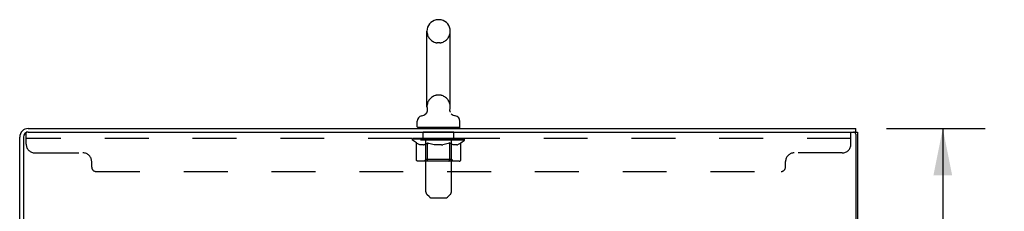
# Model space of a CAD drawing. Header units: inches. Extents: x 0 to 229, y 0 to 148.
# Tile 10 of 11: x 128.18 to 156.38, y 97.87 to 103.35. Entities that reach past the tile are written whole.
import ezdxf

# ---------------------------------------------------------------- set-up
doc = ezdxf.new("R2010")
doc.units = ezdxf.units.IN
doc.header["$LTSCALE"] = 12.573106
doc.header["$MEASUREMENT"] = 0
doc.linetypes.add('HIDDEN', pattern=[0.2, 0.1, -0.1])
doc.layers.get('0').update_dxf_attribs({"linetype": 'CONTINUOUS'})
for name, color, linetype in [('02___PRT_ALL_AXES', 7, 'CONTINUOUS'), ('DEFAULT_2', 8, 'HIDDEN'), ('DIMENSIONS', 7, 'CONTINUOUS')]:
    doc.layers.add(name, color=color, linetype=linetype)
doc.styles.get("Standard").update_dxf_attribs({"font": 'arial.ttf'})
doc.dimstyles.new('DIMSTYLE_2', dxfattribs={"dimtxt": 1.008538, "dimasz": 1.344717, "dimexe": 0.09, "dimexo": 0.07, "dimgap": 0.0375, "dimtad": 0, "dimtih": 1, "dimtoh": 1, "dimzin": 4, "dimdsep": 46, "dimtxsty": 'Standard', "dimblk": '_FILLED', "dimblk1": '_FILLED', "dimblk2": '_FILLED', "dimcen": 0.09, "dimazin": 1, "dimtfac": 1, "dimtdec": 3, "dimtofl": 0, "dimtmove": 0, "dimatfit": 3, "dimldrblk": '_FILLED', "dimfxl": 1, "dimtolj": 1, "dimtzin": 4, "dimarcsym": 0})

# ---------------------------------------------------------------- blocks, each defined once
blk = doc.blocks.new('_FILLED')
at = {"color": 0, "linetype": 'ByBlock'}
blk.add_solid([(0, 0), (-1, 0.2), (-1, -0.2)], dxfattribs=at)
blk = doc.blocks.new('*D3')
at = {"layer": 'DIMENSIONS', "color": 2, "linetype": 'Continuous'}
for p, q in [((153.008, 100.24), (155.832, 100.24)), ((154.622, 100.24), (154.622, 56.248)), ((154.622, 10.24), (154.622, 54.231)), ((153.008, 10.24), (155.832, 10.24))]:
    blk.add_line(p, q, dxfattribs=at)
at = {"layer": 'DIMENSIONS', "color": 2, "linetype": 'Continuous', "xscale": 1.3447171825, "yscale": 1.3447171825, "zscale": 1.3447171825}
for p, rotation in [((154.622, 100.24), 90), ((154.622, 10.24), 270)]:
    blk.add_blockref('_FILLED', p, dxfattribs=dict(at, rotation=rotation))
at = {"layer": 'DIMENSIONS', "color": 2, "linetype": 'Continuous', "insert": (154.622, 55.744), "char_height": 1.0085, "width": 3.52426, "attachment_point": 2, "line_spacing_factor": 0.9}
blk.add_mtext('90.00', dxfattribs=at)

msp = doc.modelspace()

# ---------------------------------------------------------------- linework, layer by layer
at = {"color": 7, "linetype": 'Continuous'}
for p, q in [((140.217, 103.352), (140.14, 103.352)), ((139.844, 100.862), (139.844, 103.022)), ((140.513, 100.862), (140.513, 103.022)), ((140.504, 100.769), (140.504, 100.775)), ((140.504, 100.757), (140.504, 100.763)), ((140.505, 100.746), (140.504, 100.752)), ((140.51, 100.723), (140.508, 100.729)), ((140.512, 100.717), (140.51, 100.723)), ((140.514, 100.712), (140.512, 100.717)), ((140.516, 100.707), (140.514, 100.712)), ((139.569, 100.29), (139.569, 100.446)), ((139.787, 100.639), (139.783, 100.636)), ((140.789, 100.29), (140.789, 100.446)), ((139.584, 100.27), (139.584, 100.24)), ((140.774, 100.27), (139.584, 100.27)), ((140.774, 100.27), (140.774, 100.24)), ((152.076, 100.136), (152.179, 100.136)), ((152.127, 100.136), (152.127, 100.24))]:
    msp.add_line(p, q, dxfattribs=at)
at = {"color": 3, "linetype": 'Continuous'}
for p, q in [((128.425, 100.24), (152.127, 100.24)), ((128.425, 100.136), (152.064, 100.136)), ((152.179, 100.136), (152.179, 10.344)), ((128.179, 96.986), (128.179, 99.993)), ((128.283, 99.994), (128.283, 96.988)), ((152.127, 100.073), (152.127, 10.406))]:
    msp.add_line(p, q, dxfattribs=at)
at = {"color": 7, "linetype": 'Continuous'}
for points in [[(139.851, 100.797), (139.852, 100.792), (139.852, 100.787), (139.853, 100.781), (139.853, 100.775), (139.854, 100.769), (139.854, 100.763), (139.853, 100.757), (139.853, 100.752), (139.852, 100.746), (139.851, 100.74), (139.85, 100.734), (139.849, 100.729), (139.847, 100.723), (139.845, 100.718), (139.844, 100.712), (139.841, 100.707), (139.839, 100.701), (139.836, 100.696), (139.834, 100.691), (139.831, 100.686), (139.828, 100.681), (139.824, 100.676), (139.821, 100.671), (139.817, 100.667), (139.813, 100.662), (139.809, 100.658), (139.805, 100.654), (139.801, 100.65), (139.797, 100.646), (139.792, 100.643), (139.787, 100.639)], [(140.504, 100.781), (140.505, 100.787), (140.506, 100.792), (140.507, 100.797)], [(140.507, 100.734), (140.506, 100.74), (140.505, 100.746), (140.504, 100.752), (140.504, 100.757), (140.504, 100.763), (140.504, 100.769), (140.504, 100.775), (140.504, 100.781), (140.505, 100.787), (140.506, 100.792), (140.507, 100.797)], [(140.508, 100.729), (140.507, 100.734), (140.506, 100.74)]]:
    msp.add_lwpolyline(points, dxfattribs=at)
for centre, radius, start, end in [((140.179, 103.022), 0.334, 102.4284, 180), ((140.14, 103.195), 0.157, 90, 102.4284), ((140.217, 103.195), 0.157, 77.5716, 90), ((140.179, 103.022), 0.334, 0, 77.5716), ((140.179, 100.862), 0.334, 180, 191.0697), ((140.179, 100.862), 0.334, 348.9303, 360), ((139.726, 100.446), 0.157, 101.6478, 180), ((139.642, 100.851), 0.257, 281.6478, 311.9717), ((140.715, 100.851), 0.257, 228.0281, 258.3522), ((140.632, 100.446), 0.157, 0, 78.3522), ((139.589, 100.29), 0.02, 180, 263.0769), ((140.769, 100.29), 0.02, 276.9231, 360)]:
    msp.add_arc(centre, radius, start, end, dxfattribs=at)
at = {"color": 3, "linetype": 'Continuous'}
for centre, radius, start, end in [((128.425, 99.993), 0.246, 90, 180), ((128.425, 99.994), 0.142, 90, 180), ((152.064, 100.073), 0.0625, 0, 90)]:
    msp.add_arc(centre, radius, start, end, dxfattribs=at)
at = {"layer": '02___PRT_ALL_AXES', "color": 8, "linetype": 'HIDDEN'}
for p, q in [((139.741, 99.949), (139.741, 100.136)), ((140.616, 100.136), (139.741, 100.136)), ((140.616, 99.949), (140.616, 100.136)), ((140.616, 99.949), (139.741, 99.949))]:
    msp.add_line(p, q, dxfattribs=at)
at = {"layer": 'DEFAULT_2', "color": 8, "linetype": 'HIDDEN'}
for p, q in [((140.217, 102.692), (140.14, 102.692)), ((140.217, 101.192), (140.14, 101.192)), ((128.366, 99.791), (128.366, 100.136)), ((128.425, 100.136), (128.366, 100.136)), ((139.804, 100.27), (139.804, 100.24)), ((139.814, 98.424), (139.814, 100.24)), ((140.544, 98.424), (140.544, 100.24)), ((140.554, 100.27), (140.554, 100.24)), ((151.991, 99.791), (151.991, 100.136)), ((151.991, 99.949), (128.366, 99.949)), ((139.435, 99.901), (139.435, 99.948)), ((139.435, 99.948), (139.792, 99.948)), ((139.543, 99.826), (139.435, 99.901)), ((140.922, 99.901), (139.435, 99.901)), ((139.436, 99.948), (139.436, 99.953)), ((139.577, 99.952), (139.436, 99.953)), ((139.446, 99.948), (139.446, 99.956)), ((139.457, 99.944), (139.457, 99.948)), ((139.457, 99.944), (140.9, 99.944)), ((139.467, 99.944), (139.467, 99.948)), ((139.469, 99.944), (139.469, 99.948)), ((139.48, 99.948), (139.48, 99.956)), ((139.499, 99.944), (139.499, 99.948)), ((139.502, 99.944), (139.502, 99.948)), ((139.535, 99.948), (139.535, 99.956)), ((139.552, 99.944), (139.552, 99.948)), ((139.555, 99.944), (139.555, 99.948)), ((139.577, 99.948), (139.577, 99.952)), ((139.609, 99.948), (139.609, 99.956)), ((139.61, 99.944), (139.61, 99.948)), ((139.611, 99.944), (139.611, 99.948)), ((139.614, 99.944), (139.614, 99.948)), ((139.624, 99.944), (139.624, 99.948)), ((139.624, 99.944), (139.624, 99.948)), ((139.628, 99.944), (139.628, 99.948)), ((139.631, 99.944), (139.631, 99.949)), ((139.635, 99.944), (139.635, 99.948)), ((139.654, 99.944), (139.654, 99.948)), ((139.672, 99.944), (139.672, 99.948)), ((139.675, 99.944), (139.675, 99.951)), ((139.701, 99.948), (139.701, 99.956)), ((139.701, 99.944), (139.701, 99.948)), ((139.712, 99.944), (139.712, 99.948)), ((139.717, 99.944), (139.717, 99.948)), ((139.725, 99.944), (139.725, 99.948)), ((139.741, 99.944), (139.741, 99.953)), ((139.761, 99.944), (139.761, 99.948)), ((139.764, 99.944), (139.764, 99.948)), ((139.792, 99.944), (139.792, 99.948)), ((139.87, 99.948), (139.804, 99.948)), ((139.807, 99.948), (139.807, 99.956)), ((139.813, 99.349), (139.813, 99.898)), ((139.815, 99.944), (139.815, 99.948)), ((139.821, 99.944), (139.821, 99.948)), ((139.827, 99.944), (139.827, 99.954)), ((139.835, 99.944), (139.835, 99.948)), ((139.846, 99.944), (139.846, 99.948)), ((139.87, 99.944), (139.87, 99.948)), ((139.958, 99.948), (139.895, 99.948)), ((139.919, 99.944), (139.919, 99.948)), ((139.924, 99.948), (139.924, 99.956)), ((139.929, 99.944), (139.929, 99.948)), ((139.931, 99.944), (139.931, 99.955)), ((139.935, 99.944), (139.935, 99.948)), ((139.944, 99.944), (139.944, 99.948)), ((139.958, 99.944), (139.958, 99.948)), ((140.052, 99.948), (139.995, 99.948)), ((140.011, 99.944), (140.011, 99.948)), ((140.044, 99.948), (140.179, 99.956)), ((140.049, 99.948), (140.049, 99.956)), ((140.05, 99.956), (140.049, 99.956)), ((140.05, 99.948), (140.05, 99.956)), ((140.05, 99.944), (140.05, 99.948)), ((140.052, 99.944), (140.052, 99.948)), ((140.055, 99.944), (140.055, 99.948)), ((140.057, 99.944), (140.057, 99.948)), ((140.15, 99.948), (140.099, 99.948)), ((140.108, 99.944), (140.108, 99.948)), ((140.15, 99.944), (140.15, 99.948)), ((140.176, 99.948), (140.175, 99.948)), ((140.175, 99.944), (140.175, 99.948)), ((140.176, 99.944), (140.176, 99.948)), ((140.179, 99.948), (140.179, 99.956)), ((140.179, 99.956), (140.313, 99.948)), ((140.182, 99.944), (140.182, 99.948)), ((140.182, 99.944), (140.182, 99.948)), ((140.182, 99.948), (140.182, 99.948)), ((140.207, 99.944), (140.207, 99.948)), ((140.207, 99.948), (140.258, 99.948)), ((140.249, 99.944), (140.249, 99.948)), ((140.301, 99.944), (140.301, 99.948)), ((140.302, 99.944), (140.302, 99.948)), ((140.305, 99.944), (140.305, 99.948)), ((140.305, 99.948), (140.363, 99.948)), ((140.307, 99.948), (140.307, 99.956)), ((140.307, 99.956), (140.308, 99.956)), ((140.307, 99.944), (140.307, 99.948)), ((140.308, 99.948), (140.308, 99.956)), ((140.346, 99.944), (140.346, 99.948)), ((140.399, 99.944), (140.399, 99.948)), ((140.399, 99.948), (140.462, 99.948)), ((140.413, 99.944), (140.413, 99.948)), ((140.422, 99.944), (140.422, 99.948)), ((140.426, 99.944), (140.426, 99.955)), ((140.428, 99.944), (140.428, 99.948)), ((140.433, 99.948), (140.433, 99.956)), ((140.438, 99.944), (140.438, 99.948)), ((140.487, 99.944), (140.487, 99.948)), ((140.487, 99.948), (140.553, 99.948)), ((140.511, 99.944), (140.511, 99.948)), ((140.522, 99.944), (140.522, 99.948)), ((140.53, 99.944), (140.53, 99.954)), ((140.537, 99.944), (140.537, 99.948)), ((140.542, 99.944), (140.542, 99.948)), ((140.545, 99.349), (140.545, 99.898)), ((140.55, 99.948), (140.55, 99.956)), ((140.565, 99.944), (140.565, 99.948)), ((140.565, 99.948), (140.794, 99.948)), ((140.593, 99.944), (140.593, 99.948)), ((140.596, 99.944), (140.596, 99.948)), ((140.616, 99.944), (140.616, 99.953)), ((140.632, 99.944), (140.632, 99.948)), ((140.64, 99.944), (140.64, 99.948)), ((140.645, 99.944), (140.645, 99.948)), ((140.657, 99.948), (140.657, 99.956)), ((140.657, 99.944), (140.657, 99.948)), ((140.682, 99.944), (140.682, 99.951)), ((140.685, 99.944), (140.685, 99.948)), ((140.703, 99.944), (140.703, 99.948)), ((140.722, 99.944), (140.722, 99.948)), ((140.726, 99.944), (140.726, 99.949)), ((140.729, 99.944), (140.729, 99.948)), ((140.733, 99.944), (140.733, 99.948)), ((140.733, 99.944), (140.733, 99.948)), ((140.743, 99.944), (140.743, 99.948)), ((140.746, 99.944), (140.746, 99.948)), ((140.747, 99.944), (140.747, 99.948)), ((140.748, 99.948), (140.748, 99.956)), ((140.802, 99.944), (140.802, 99.948)), ((140.805, 99.944), (140.805, 99.948)), ((140.814, 99.826), (140.922, 99.901)), ((140.822, 99.948), (140.822, 99.956)), ((140.856, 99.944), (140.856, 99.948)), ((140.858, 99.944), (140.858, 99.948)), ((140.877, 99.948), (140.877, 99.956)), ((140.889, 99.944), (140.889, 99.948)), ((140.89, 99.944), (140.89, 99.948)), ((140.9, 99.944), (140.9, 99.948)), ((140.911, 99.948), (140.911, 99.956)), ((140.922, 99.901), (140.922, 99.956)), ((139.543, 99.346), (139.543, 99.826)), ((139.543, 99.826), (139.563, 99.812)), ((139.583, 99.801), (139.563, 99.812)), ((139.602, 99.791), (139.582, 99.801)), ((139.621, 99.782), (139.602, 99.791)), ((139.64, 99.776), (139.621, 99.782)), ((139.659, 99.771), (139.64, 99.776)), ((139.745, 99.771), (139.659, 99.771)), ((139.745, 99.771), (139.764, 99.776)), ((139.783, 99.782), (139.764, 99.776)), ((139.802, 99.791), (139.783, 99.782)), ((139.821, 99.801), (139.802, 99.791)), ((139.841, 99.812), (139.821, 99.801)), ((139.861, 99.826), (139.841, 99.812)), ((139.861, 99.346), (139.861, 99.826)), ((139.861, 99.826), (139.901, 99.812)), ((139.94, 99.801), (139.9, 99.812)), ((139.979, 99.791), (139.94, 99.801)), ((140.017, 99.782), (139.978, 99.791)), ((140.055, 99.776), (140.016, 99.782)), ((140.093, 99.771), (140.055, 99.776)), ((140.264, 99.771), (140.093, 99.771)), ((140.264, 99.771), (140.302, 99.776)), ((140.341, 99.782), (140.302, 99.776)), ((140.379, 99.791), (140.34, 99.782)), ((140.418, 99.801), (140.378, 99.791)), ((140.457, 99.812), (140.417, 99.801)), ((140.496, 99.826), (140.456, 99.812)), ((140.496, 99.346), (140.496, 99.826)), ((140.496, 99.826), (140.516, 99.812)), ((140.536, 99.801), (140.516, 99.812)), ((140.556, 99.791), (140.536, 99.801)), ((140.575, 99.782), (140.555, 99.791)), ((140.594, 99.776), (140.574, 99.782)), ((140.613, 99.771), (140.593, 99.776)), ((140.698, 99.771), (140.613, 99.771)), ((140.698, 99.771), (140.717, 99.776)), ((140.736, 99.782), (140.717, 99.776)), ((140.756, 99.791), (140.736, 99.782)), ((140.775, 99.801), (140.755, 99.791)), ((140.794, 99.812), (140.774, 99.801)), ((140.814, 99.826), (140.794, 99.812)), ((140.814, 99.346), (140.814, 99.826)), ((128.616, 99.541), (129.991, 99.541)), ((130.241, 99.136), (130.241, 99.291)), ((140.764, 99.303), (139.593, 99.303)), ((139.813, 99.349), (139.766, 99.303)), ((140.545, 99.349), (139.813, 99.349)), ((140.471, 99.303), (140.474, 99.303)), ((140.48, 99.305), (140.483, 99.308)), ((140.483, 99.308), (140.486, 99.311)), ((140.545, 99.349), (140.591, 99.303)), ((150.116, 99.136), (150.116, 99.291)), ((151.741, 99.541), (150.366, 99.541)), ((130.366, 99.011), (149.991, 99.011)), ((139.914, 98.282), (139.843, 98.353)), ((139.985, 98.253), (140.372, 98.253)), ((140.443, 98.282), (140.514, 98.353))]:
    msp.add_line(p, q, dxfattribs=at)
for points in [[(139.593, 99.303), (139.587, 99.303), (139.581, 99.304), (139.575, 99.305), (139.569, 99.308), (139.564, 99.311), (139.559, 99.314), (139.555, 99.318), (139.551, 99.323), (139.547, 99.328), (139.545, 99.334), (139.543, 99.34), (139.543, 99.346)], [(139.886, 99.303), (139.883, 99.303), (139.88, 99.304), (139.877, 99.305), (139.874, 99.308), (139.871, 99.311), (139.869, 99.314), (139.867, 99.318), (139.865, 99.323), (139.863, 99.328), (139.862, 99.334), (139.861, 99.34), (139.861, 99.346)], [(140.474, 99.303), (140.477, 99.304), (140.48, 99.305)], [(140.486, 99.311), (140.488, 99.314), (140.491, 99.318), (140.493, 99.323), (140.494, 99.328)], [(140.488, 99.314), (140.491, 99.318), (140.493, 99.323)], [(140.494, 99.328), (140.495, 99.334), (140.496, 99.34), (140.496, 99.346)], [(140.495, 99.334), (140.496, 99.34), (140.496, 99.346)], [(140.764, 99.303), (140.77, 99.303), (140.776, 99.304), (140.782, 99.305), (140.788, 99.308), (140.793, 99.311), (140.798, 99.314), (140.803, 99.318), (140.807, 99.323), (140.81, 99.328), (140.812, 99.334), (140.814, 99.34), (140.814, 99.346)]]:
    msp.add_lwpolyline(points, dxfattribs=at)
for centre, radius, start, end in [((140.179, 103.022), 0.334, 180, 257.5716), ((140.179, 103.022), 0.334, 282.4284, 360), ((140.14, 102.849), 0.157, 257.5716, 270), ((140.217, 102.849), 0.157, 270, 282.4284), ((140.179, 100.862), 0.334, 102.4284, 180), ((140.14, 101.035), 0.157, 90, 102.4284), ((140.217, 101.035), 0.157, 77.5716, 90), ((140.179, 100.862), 0.334, 0, 77.5716), ((139.589, 100.29), 0.02, 263.0769, 270), ((139.784, 100.24), 0.03, 0, 90), ((140.574, 100.24), 0.03, 90, 180), ((140.769, 100.29), 0.02, 270, 276.9231), ((139.766, 99.898), 0.0466, 0, 90), ((140.591, 99.898), 0.0466, 90, 180), ((128.616, 99.791), 0.25, 180, 270), ((151.741, 99.791), 0.25, 270, 360), ((129.991, 99.291), 0.25, 0, 90), ((150.366, 99.291), 0.25, 90, 180), ((130.366, 99.136), 0.125, 180, 270), ((149.991, 99.136), 0.125, 270, 360), ((139.914, 98.424), 0.1, 180, 225), ((139.985, 98.353), 0.1, 225, 270), ((140.372, 98.353), 0.1, 270, 315), ((140.444, 98.424), 0.1, 315, 360)]:
    msp.add_arc(centre, radius, start, end, dxfattribs=at)
for centre, major_axis, ratio, start_param, end_param in [((140.179, 99.956), (0.743, 0.008), 0.059247, 9.249624, 9.431866), ((140.179, 99.956), (0.744, 0), 0.060167, -3.084065, -2.96706), ((139.383, 99.942), (0.232, 0.002), 0.059247, 0.251393, 1.295349), ((140.179, 99.956), (0.743, 0.015), 0.056515, 2.79136, 2.965893), ((139.464, 99.942), (0.232, -0.002), 0.059247, 0.601702, 1.645657), ((140.179, 99.956), (0.743, -0.008), 0.059247, -2.966439, -2.791906), ((139.383, 99.934), (0.232, 0.005), 0.056515, 1.199244, 1.294804), ((139.464, 99.934), (0.232, 0), 0.060167, 1.549477, 1.645036), ((139.468, 99.937), (0.192, 0.002), 0.059247, 1.051627, 1.625044), ((139.412, 99.934), (0.232, 0.002), 0.059247, 1.16236, 1.374323), ((139.444, 99.937), (0.192, 0.004), 0.056515, 0.876548, 1.449966), ((139.512, 99.937), (0.192, 0), 0.060167, 1.226781, 1.800198), ((139.379, 99.942), (0.232, 0.005), 0.056515, 0.076315, 1.120271), ((140.179, 99.956), (0.743, 0.022), 0.052059, 2.616423, 2.790956), ((139.537, 99.942), (0.232, -0.005), 0.056515, 0.77678, 1.820736), ((140.179, 99.956), (0.743, -0.015), 0.056515, -2.79136, -2.616827), ((139.379, 99.934), (0.232, 0.007), 0.052059, 1.024308, 1.119867), ((139.537, 99.934), (0.232, -0.002), 0.059247, 1.724631, 1.82019), ((139.444, 99.937), (0.192, 0.006), 0.052059, 0.701611, 1.275029), ((139.577, 99.937), (0.192, -0.002), 0.059247, 1.401935, 1.975352), ((140.179, 99.956), (0.743, 0.029), 0.046022, 2.441677, 2.61621), ((139.63, 99.942), (0.232, -0.007), 0.052059, 0.951717, 1.995673), ((139.399, 99.942), (0.232, 0.007), 0.052059, -0.098622, 0.945334), ((140.179, 99.956), (0.743, -0.022), 0.052059, -2.616423, -2.441891), ((139.399, 99.934), (0.232, 0.009), 0.046022, 0.849561, 0.945121), ((139.63, 99.934), (0.232, -0.005), 0.056515, 1.899709, 1.995269), ((139.465, 99.937), (0.192, 0.007), 0.046022, 0.526865, 1.100283), ((139.66, 99.937), (0.192, -0.004), 0.056515, 1.577013, 2.150431), ((139.412, 99.942), (0.232, 0), 0.060167, 0.426548, 0.780915), ((140.179, 99.956), (0.743, 0.034), 0.038593, 2.267147, 2.44168), ((139.74, 99.942), (0.232, -0.009), 0.046022, 1.126463, 2.170419), ((139.443, 99.942), (0.232, 0.009), 0.046022, -0.273368, 0.770588), ((140.179, 99.956), (0.743, -0.029), 0.046022, -2.441677, -2.267144), ((139.443, 99.934), (0.232, 0.011), 0.038593, 0.675031, 0.77059), ((139.74, 99.934), (0.232, -0.007), 0.052059, 2.074646, 2.170205), ((139.508, 99.937), (0.192, 0.009), 0.038593, 0.352335, 0.925752), ((139.759, 99.937), (0.192, -0.006), 0.052059, 1.75195, 2.325367), ((140.179, 99.956), (0.743, 0.039), 0.030002, 2.09283, 2.267363), ((139.862, 99.942), (0.232, -0.011), 0.038593, 1.300994, 2.344949), ((139.509, 99.942), (0.232, 0.011), 0.038593, -0.447899, 0.596057), ((140.179, 99.956), (0.743, -0.034), 0.038593, -2.267147, -2.092614), ((139.509, 99.934), (0.232, 0.012), 0.030002, 0.500714, 0.596274), ((139.862, 99.934), (0.232, -0.009), 0.046022, 2.249392, 2.344952), ((139.572, 99.937), (0.192, 0.01), 0.030002, 0.178018, 0.751436), ((139.871, 99.937), (0.192, -0.007), 0.046022, 1.926696, 2.500114), ((139.595, 99.942), (0.232, 0.012), 0.030002, -0.622215, 0.421741), ((140.179, 99.956), (0.743, 0.042), 0.020513, 1.918702, 2.093235), ((139.995, 99.942), (0.232, -0.012), 0.030002, 1.47531, 2.519266), ((140.179, 99.956), (0.743, -0.039), 0.030002, -2.09283, -1.918297), ((139.595, 99.934), (0.232, 0.013), 0.020513, 0.326586, 0.422146), ((139.995, 99.934), (0.232, -0.011), 0.038593, 2.423923, 2.519482), ((139.654, 99.937), (0.192, 0.011), 0.020513, 0.00389, 0.577307), ((139.992, 99.937), (0.192, -0.009), 0.038593, 2.101227, 2.674644), ((139.7, 99.942), (0.232, 0.013), 0.020513, -0.796343, 0.247613), ((140.179, 99.956), (0.743, 0.044), 0.010411, 1.744712, 1.919245), ((140.133, 99.942), (0.232, -0.013), 0.020513, 1.649438, 2.693394), ((140.179, 99.956), (0.743, -0.042), 0.020513, -1.918702, -1.744169), ((139.7, 99.934), (0.232, 0.014), 0.010411, 0.152596, 0.248156), ((140.133, 99.934), (0.232, -0.012), 0.030002, 2.598239, 2.693799), ((139.752, 99.937), (0.192, 0.011), 0.010411, 6.113086, 6.686503), ((140.119, 99.937), (0.192, -0.01), 0.030002, 2.275543, 2.848961), ((139.818, 99.942), (0.232, 0.014), 0.010411, -0.970333, -0.000837), ((140.273, 99.942), (0.232, -0.014), 0.010411, 1.823428, 2.867384), ((140.179, 99.956), (0.743, -0.044), 0.010411, -1.744712, -1.570179), ((140.273, 99.934), (0.232, -0.013), 0.020513, 2.772368, 2.867927), ((140.247, 99.937), (0.192, -0.011), 0.020513, 2.449671, 3.023089), ((140.085, 99.942), (0.232, 0.014), 0.010411, 0.274209, 1.318165), ((139.983, 99.937), (0.192, 0.011), 0.010411, -0.000452, 0.517932), ((139.948, 99.934), (0.232, 0.014), 0.010411, 0.099676, 0.195236), ((140.179, 99.956), (0.743, 0.044), 0.010411, -1.571413, -1.39688), ((140.409, 99.934), (0.232, -0.014), 0.010411, 2.946357, 3.041917), ((140.374, 99.937), (0.192, -0.011), 0.010411, 2.623661, 3.142044), ((140.224, 99.942), (0.232, 0.013), 0.020513, 0.448199, 1.492154), ((140.11, 99.937), (0.192, 0.011), 0.020513, 0.118504, 0.691921), ((140.085, 99.934), (0.232, 0.013), 0.020513, 0.273666, 0.369225), ((140.539, 99.942), (0.232, -0.014), 0.010411, -3.140756, -2.17126), ((140.179, 99.956), (0.743, 0.042), 0.020513, -1.397424, -1.222891), ((140.179, 99.956), (0.743, -0.044), 0.010411, 1.222347, 1.39688), ((140.362, 99.942), (0.232, 0.012), 0.030002, 0.622327, 1.666283), ((140.238, 99.937), (0.192, 0.01), 0.030002, 0.292632, 0.86605), ((140.605, 99.937), (0.192, -0.011), 0.010411, 2.738275, 3.311692), ((140.658, 99.942), (0.232, -0.013), 0.020513, 2.89398, 3.937936), ((140.224, 99.934), (0.232, 0.012), 0.030002, 0.447794, 0.543354), ((140.658, 99.934), (0.232, -0.014), 0.010411, 2.893437, 2.988996), ((140.179, 99.956), (0.743, 0.039), 0.030002, -1.223295, -1.048762), ((140.179, 99.956), (0.743, -0.042), 0.020513, 1.048358, 1.222891), ((140.495, 99.942), (0.232, 0.011), 0.038593, 0.796643, 1.840599), ((140.365, 99.937), (0.192, 0.009), 0.038593, 0.466948, 1.040366), ((140.703, 99.937), (0.192, -0.011), 0.020513, 2.564285, 3.137703), ((140.762, 99.942), (0.232, -0.012), 0.030002, 2.719852, 3.763807), ((140.618, 99.942), (0.232, 0.009), 0.046022, 0.971174, 2.01513), ((140.362, 99.934), (0.232, 0.011), 0.038593, 0.62211, 0.71767), ((140.762, 99.934), (0.232, -0.013), 0.020513, 2.719447, 2.815007), ((140.179, 99.956), (0.743, 0.034), 0.038593, -1.048979, -0.874446), ((140.179, 99.956), (0.743, -0.039), 0.030002, 0.874229, 1.048762), ((140.486, 99.937), (0.192, 0.007), 0.046022, 0.641479, 1.214897), ((140.727, 99.942), (0.232, 0.007), 0.052059, 1.14592, 2.189876), ((140.785, 99.937), (0.192, -0.01), 0.030002, 2.390157, 2.963574), ((140.848, 99.942), (0.232, -0.011), 0.038593, 2.545535, 3.589491), ((140.598, 99.937), (0.192, 0.006), 0.052059, 0.816225, 1.389643), ((140.495, 99.934), (0.232, 0.009), 0.046022, 0.796641, 0.892201), ((140.848, 99.934), (0.232, -0.012), 0.030002, 2.545319, 2.640878), ((140.82, 99.942), (0.232, 0.005), 0.056515, 1.320857, 2.364813), ((140.179, 99.956), (0.743, 0.029), 0.046022, -0.874448, -0.699915), ((140.179, 99.956), (0.743, -0.034), 0.038593, 0.699913, 0.874446), ((140.849, 99.937), (0.192, -0.009), 0.038593, 2.21584, 2.789258), ((140.914, 99.942), (0.232, -0.009), 0.046022, 2.371005, 3.41496), ((140.697, 99.937), (0.192, 0.004), 0.056515, 0.991162, 1.564579), ((140.894, 99.942), (0.232, 0.002), 0.059247, 1.495935, 2.539891), ((140.958, 99.942), (0.232, -0.007), 0.052059, 2.196258, 3.240214), ((140.892, 99.937), (0.192, -0.007), 0.046022, 2.04131, 2.614727), ((140.618, 99.934), (0.232, 0.007), 0.052059, 0.971387, 1.066947), ((140.914, 99.934), (0.232, -0.011), 0.038593, 2.371002, 2.466562), ((140.945, 99.942), (0.232, 0), 0.060167, 1.671089, 2.715045), ((140.978, 99.942), (0.232, -0.005), 0.056515, 2.021322, 3.065278), ((140.179, 99.956), (0.743, 0.022), 0.052059, -0.699702, -0.525169), ((140.179, 99.956), (0.743, -0.029), 0.046022, 0.525382, 0.699915), ((140.78, 99.937), (0.192, 0.002), 0.059247, 1.16624, 1.739658), ((140.974, 99.942), (0.232, -0.002), 0.059247, 1.846243, 2.890199), ((140.914, 99.937), (0.192, -0.006), 0.052059, 1.866564, 2.439981), ((140.845, 99.937), (0.192, 0), 0.060167, 1.341394, 1.914812), ((140.913, 99.937), (0.192, -0.004), 0.056515, 1.691627, 2.265045), ((140.89, 99.937), (0.192, -0.002), 0.059247, 1.516549, 2.089966), ((140.727, 99.934), (0.232, 0.005), 0.056515, 1.146324, 1.241883), ((140.958, 99.934), (0.232, -0.009), 0.046022, 2.196472, 2.292031), ((140.179, 99.956), (0.743, 0.015), 0.056515, -0.524765, -0.350233), ((140.179, 99.956), (0.743, -0.022), 0.052059, 0.350636, 0.525169), ((140.82, 99.934), (0.232, 0.002), 0.059247, 1.321402, 1.416962), ((140.978, 99.934), (0.232, -0.007), 0.052059, 2.021726, 2.117285), ((140.179, 99.956), (0.743, 0.008), 0.059247, -0.349687, -0.175154), ((140.179, 99.956), (0.743, -0.015), 0.056515, 0.1757, 0.350233), ((140.894, 99.934), (0.232, 0), 0.060167, 1.496556, 1.592116), ((140.974, 99.934), (0.232, -0.005), 0.056515, 1.846789, 1.942348), ((140.945, 99.934), (0.232, -0.002), 0.059247, 1.67171, 1.76727), ((140.179, 99.956), (0.744, 0), 0.060167, -0.174533, 0), ((140.179, 99.956), (0.743, -0.008), 0.059247, 0.000621, 0.175154)]:
    msp.add_ellipse(centre, major_axis=major_axis, ratio=ratio, start_param=start_param, end_param=end_param, dxfattribs=at)

# ---------------------------------------------------------------- dimensions: what is measured, and where the dimension line sits
at = {"layer": 'DIMENSIONS', "color": 2, "linetype": 'Continuous'}
dim = msp.add_linear_dim(base=(154.622, 100.24), p1=(152.938, 10.24), p2=(152.938, 100.24), angle=90, dimstyle='DIMSTYLE_2', dxfattribs=at)
dim.commit()
dim.dimension.update_dxf_attribs({"geometry": '*D3', "text_midpoint": (154.618, 55.234), "dimtype": 160})

doc.saveas('drawing.dxf')
